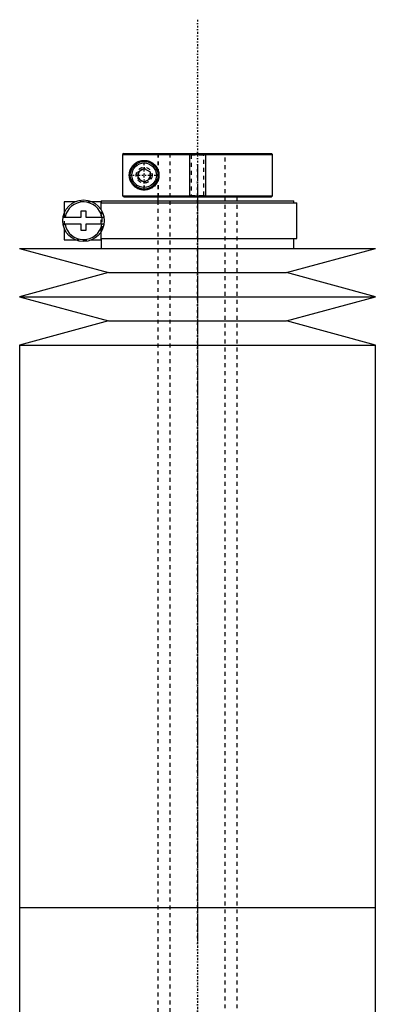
# Model space of a CAD drawing. Extents: x -502 to 139, y -144 to 599.
# Tile 6 of 7: x -495 to -405, y 351 to 599. Entities that reach past the tile are written whole.
import ezdxf

# ---------------------------------------------------------------- set-up
doc = ezdxf.new("R2010")
doc.units = 0
doc.linetypes.add('CENTER', pattern=[1.5, 0.45, -0.5, 0.05, -0.5])
doc.linetypes.add('DASHED', pattern=[2, 1, -1])
for name, color, linetype in [('AM_0', 7, 'CONTINUOUS'), ('AM_10', 7, 'CONTINUOUS'), ('AM_3', 7, 'DASHED'), ('AM_7', 7, 'CENTER')]:
    doc.layers.add(name, color=color, linetype=linetype)

msp = doc.modelspace()

# ---------------------------------------------------------------- linework, layer by layer
at = {"layer": 'AM_0', "color": 7, "linetype": 'CONTINUOUS'}
for p, q in [((-468.68, 565.5), (-468.99, 565.2)), ((-468.99, 565.2), (-468.99, 554.8)), ((-468.99, 565.2), (-431, 565.2)), ((-468.68, 565.5), (-431.3, 565.5)), ((-431, 565.2), (-431.3, 565.5)), ((-431, 554.8), (-431, 565.2)), ((-465, 560.87), (-463.5, 561.73)), ((-465, 559.13), (-465, 560.87)), ((-463.5, 561.73), (-462, 560.87)), ((-462, 560.87), (-462, 559.13)), ((-463.5, 558.27), (-465, 559.13)), ((-462, 559.13), (-463.5, 558.27)), ((-483.75, 553.3), (-483.75, 550.38)), ((-480.98, 553.3), (-483.75, 553.3)), ((-474.4, 553.3), (-476.72, 553.3)), ((-474.4, 551.29), (-474.4, 553.3)), ((-474.4, 553), (-424.85, 553)), ((-474.35, 553.5), (-474.35, 553)), ((-474.35, 553.5), (-425.65, 553.5)), ((-468.68, 554.5), (-468.99, 554.8)), ((-468.99, 554.8), (-431, 554.8)), ((-468.68, 554.5), (-431.3, 554.5)), ((-460, 554.5), (-460, 553.5)), ((-440, 553.5), (-440, 554.5)), ((-431.3, 554.5), (-431, 554.8)), ((-425.65, 553), (-425.65, 553.5)), ((-424.85, 544), (-424.85, 553)), ((-479.45, 549.4), (-479.45, 551)), ((-479.45, 551), (-478.25, 551)), ((-478.25, 551), (-478.25, 549.4)), ((-484.02, 549.4), (-479.45, 549.4)), ((-479.45, 547.6), (-484.02, 547.6)), ((-479.45, 546), (-479.45, 547.6)), ((-478.25, 549.4), (-473.68, 549.4)), ((-478.25, 547.6), (-478.25, 546)), ((-473.68, 547.6), (-478.25, 547.6)), ((-483.75, 546.62), (-483.75, 543.7)), ((-478.25, 546), (-479.45, 546)), ((-474.4, 543.7), (-474.4, 545.71)), ((-483.75, 543.7), (-480.98, 543.7)), ((-476.72, 543.7), (-474.4, 543.7)), ((-474.4, 544), (-424.85, 544)), ((-474.35, 544), (-474.35, 541.5)), ((-425.65, 541.5), (-425.65, 544)), ((-495, 541.5), (-472.5, 535.4)), ((-495, 541.5), (-405, 541.5)), ((-427.5, 535.4), (-405, 541.5)), ((-472.5, 535.4), (-495, 529.3)), ((-472.5, 535.4), (-427.5, 535.4)), ((-405, 529.3), (-427.5, 535.4)), ((-495, 529.3), (-472.5, 523.2)), ((-495, 529.3), (-405, 529.3)), ((-427.5, 523.2), (-405, 529.3)), ((-472.5, 523.2), (-495, 517.1)), ((-472.5, 523.2), (-427.5, 523.2)), ((-405, 517.1), (-427.5, 523.2)), ((-495, 517.1), (-495, 375)), ((-495, 517.1), (-405, 517.1)), ((-405, 375), (-405, 517.1)), ((-495, 375), (-495, 232.9)), ((-495, 375), (-405, 375)), ((-405, 232.9), (-405, 375))]:
    msp.add_line(p, q, dxfattribs=at)
msp.add_polyline3d([(-459.75, 560, 0), (-459.75, 559.98, 0), (-459.75, 559.93, 0), (-459.75, 559.89, 0), (-459.75, 559.87, 0), (-459.75, 559.84, 0), (-459.76, 559.8, 0), (-459.76, 559.75, 0), (-459.76, 559.71, 0), (-459.77, 559.66, 0), (-459.77, 559.62, 0), (-459.77, 559.6, 0), (-459.77, 559.57, 0), (-459.78, 559.53, 0), (-459.79, 559.48, 0), (-459.79, 559.44, 0), (-459.8, 559.39, 0), (-459.81, 559.35, 0), (-459.81, 559.32, 0), (-459.82, 559.3, 0), (-459.82, 559.26, 0), (-459.83, 559.21, 0), (-459.84, 559.19, 0), (-459.84, 559.17, 0), (-459.85, 559.12, 0), (-459.87, 559.08, 0), (-459.87, 559.05, 0), (-459.88, 559.03, 0), (-459.89, 558.99, 0), (-459.9, 558.94, 0), (-459.92, 558.9, 0), (-459.93, 558.86, 0), (-459.94, 558.81, 0), (-459.95, 558.79, 0), (-459.96, 558.77, 0), (-459.97, 558.72, 0), (-459.99, 558.68, 0), (-460.01, 558.64, 0), (-460.02, 558.6, 0), (-460.04, 558.55, 0), (-460.05, 558.53, 0), (-460.06, 558.51, 0), (-460.08, 558.47, 0), (-460.09, 558.43, 0), (-460.11, 558.39, 0), (-460.13, 558.35, 0), (-460.15, 558.31, 0), (-460.16, 558.29, 0), (-460.17, 558.27, 0), (-460.2, 558.23, 0), (-460.22, 558.19, 0), (-460.24, 558.15, 0), (-460.26, 558.11, 0), (-460.28, 558.07, 0), (-460.3, 558.05, 0), (-460.31, 558.03, 0), (-460.33, 558, 0), (-460.35, 557.96, 0), (-460.38, 557.92, 0), (-460.4, 557.89, 0), (-460.43, 557.85, 0), (-460.44, 557.83, 0), (-460.45, 557.82, 0), (-460.48, 557.78, 0), (-460.5, 557.75, 0), (-460.51, 557.73, 0), (-460.53, 557.71, 0), (-460.55, 557.68, 0), (-460.58, 557.65, 0), (-460.59, 557.63, 0), (-460.61, 557.61, 0), (-460.63, 557.58, 0), (-460.66, 557.55, 0), (-460.75, 557.45, 0), (-460.92, 557.27, 0), (-461.1, 557.12, 0), (-461.29, 556.97, 0), (-461.49, 556.84, 0), (-461.59, 556.77, 0), (-461.69, 556.72, 0), (-461.89, 556.61, 0), (-462.1, 556.52, 0), (-462.2, 556.48, 0), (-462.31, 556.44, 0), (-462.52, 556.38, 0), (-462.73, 556.33, 0), (-462.83, 556.31, 0), (-462.93, 556.29, 0), (-463.13, 556.27, 0), (-463.33, 556.25, 0), (-463.52, 556.25, 0), (-463.71, 556.26, 0), (-463.9, 556.27, 0), (-463.99, 556.28, 0), (-464.08, 556.3, 0), (-464.27, 556.33, 0), (-464.45, 556.37, 0), (-464.63, 556.42, 0), (-464.8, 556.48, 0), (-464.98, 556.55, 0), (-465.06, 556.59, 0), (-465.15, 556.63, 0), (-465.31, 556.72, 0), (-465.47, 556.81, 0), (-465.62, 556.91, 0), (-465.77, 557.02, 0), (-465.91, 557.13, 0), (-465.98, 557.19, 0), (-466.05, 557.25, 0), (-466.18, 557.38, 0), (-466.3, 557.51, 0), (-466.42, 557.65, 0), (-466.53, 557.79, 0), (-466.64, 557.95, 0), (-466.7, 558.04, 0), (-466.75, 558.12, 0), (-466.85, 558.31, 0), (-466.94, 558.5, 0), (-466.99, 558.62, 0), (-467, 558.65, 0), (-467.01, 558.68, 0), (-467.02, 558.7, 0), (-467.02, 558.72, 0), (-467.04, 558.75, 0), (-467.05, 558.79, 0), (-467.06, 558.82, 0), (-467.07, 558.86, 0), (-467.08, 558.9, 0), (-467.09, 558.91, 0), (-467.09, 558.93, 0), (-467.11, 558.97, 0), (-467.12, 559.01, 0), (-467.13, 559.04, 0), (-467.14, 559.08, 0), (-467.14, 559.12, 0), (-467.15, 559.14, 0), (-467.15, 559.16, 0), (-467.16, 559.19, 0), (-467.17, 559.23, 0), (-467.17, 559.25, 0), (-467.18, 559.27, 0), (-467.19, 559.31, 0), (-467.19, 559.35, 0), (-467.2, 559.37, 0), (-467.2, 559.39, 0), (-467.21, 559.43, 0), (-467.21, 559.47, 0), (-467.22, 559.51, 0), (-467.22, 559.55, 0), (-467.23, 559.59, 0), (-467.23, 559.61, 0), (-467.23, 559.63, 0), (-467.24, 559.68, 0), (-467.24, 559.72, 0), (-467.24, 559.76, 0), (-467.24, 559.8, 0), (-467.25, 559.85, 0), (-467.25, 559.87, 0), (-467.25, 559.89, 0), (-467.25, 559.93, 0), (-467.25, 559.98, 0), (-467.25, 560, 0), (-467.25, 560.02, 0), (-467.25, 560.07, 0), (-467.25, 560.11, 0), (-467.25, 560.13, 0), (-467.25, 560.15, 0), (-467.24, 560.2, 0), (-467.24, 560.24, 0), (-467.24, 560.28, 0), (-467.24, 560.32, 0), (-467.23, 560.37, 0), (-467.23, 560.39, 0), (-467.23, 560.41, 0), (-467.22, 560.45, 0), (-467.22, 560.49, 0), (-467.21, 560.53, 0), (-467.21, 560.57, 0), (-467.2, 560.61, 0), (-467.2, 560.63, 0), (-467.19, 560.65, 0), (-467.19, 560.69, 0), (-467.18, 560.73, 0), (-467.17, 560.75, 0), (-467.17, 560.77, 0), (-467.16, 560.81, 0), (-467.15, 560.84, 0), (-467.15, 560.86, 0), (-467.14, 560.88, 0), (-467.14, 560.92, 0), (-467.13, 560.96, 0), (-467.12, 560.99, 0), (-467.11, 561.03, 0), (-467.09, 561.07, 0), (-467.09, 561.09, 0), (-467.08, 561.1, 0), (-467.07, 561.14, 0), (-467.06, 561.18, 0), (-467.05, 561.21, 0), (-467.04, 561.25, 0), (-467.02, 561.28, 0), (-467.02, 561.3, 0), (-467.01, 561.32, 0), (-467, 561.35, 0), (-466.99, 561.38, 0), (-466.94, 561.5, 0), (-466.85, 561.69, 0), (-466.75, 561.88, 0), (-466.7, 561.96, 0), (-466.64, 562.05, 0), (-466.53, 562.21, 0), (-466.42, 562.35, 0), (-466.3, 562.49, 0), (-466.18, 562.62, 0), (-466.05, 562.75, 0), (-465.98, 562.81, 0), (-465.91, 562.87, 0), (-465.77, 562.98, 0), (-465.62, 563.09, 0), (-465.47, 563.19, 0), (-465.31, 563.28, 0), (-465.15, 563.37, 0), (-465.06, 563.41, 0), (-464.98, 563.45, 0), (-464.8, 563.52, 0), (-464.63, 563.58, 0), (-464.45, 563.63, 0), (-464.27, 563.67, 0), (-464.08, 563.7, 0), (-463.99, 563.72, 0), (-463.9, 563.73, 0), (-463.71, 563.74, 0), (-463.52, 563.75, 0), (-463.33, 563.75, 0), (-463.13, 563.73, 0), (-462.93, 563.71, 0), (-462.83, 563.69, 0), (-462.73, 563.67, 0), (-462.52, 563.62, 0), (-462.31, 563.56, 0), (-462.2, 563.52, 0), (-462.1, 563.48, 0), (-461.89, 563.39, 0), (-461.69, 563.28, 0), (-461.59, 563.23, 0), (-461.49, 563.16, 0), (-461.29, 563.03, 0), (-461.1, 562.88, 0), (-460.92, 562.73, 0), (-460.75, 562.55, 0), (-460.66, 562.45, 0), (-460.63, 562.42, 0), (-460.61, 562.39, 0), (-460.59, 562.37, 0), (-460.58, 562.35, 0), (-460.55, 562.32, 0), (-460.53, 562.29, 0), (-460.51, 562.27, 0), (-460.5, 562.25, 0), (-460.48, 562.22, 0), (-460.45, 562.18, 0), (-460.44, 562.17, 0), (-460.43, 562.15, 0), (-460.4, 562.11, 0), (-460.38, 562.08, 0), (-460.35, 562.04, 0), (-460.33, 562, 0), (-460.31, 561.97, 0), (-460.3, 561.95, 0), (-460.28, 561.93, 0), (-460.26, 561.89, 0), (-460.24, 561.85, 0), (-460.22, 561.81, 0), (-460.2, 561.77, 0), (-460.17, 561.73, 0), (-460.16, 561.71, 0), (-460.15, 561.69, 0), (-460.13, 561.65, 0), (-460.11, 561.61, 0), (-460.09, 561.57, 0), (-460.08, 561.53, 0), (-460.06, 561.49, 0), (-460.05, 561.47, 0), (-460.04, 561.45, 0), (-460.02, 561.4, 0), (-460.01, 561.36, 0), (-459.99, 561.32, 0), (-459.97, 561.28, 0), (-459.96, 561.23, 0), (-459.95, 561.21, 0), (-459.94, 561.19, 0), (-459.93, 561.14, 0), (-459.92, 561.1, 0), (-459.9, 561.06, 0), (-459.89, 561.01, 0), (-459.88, 560.97, 0), (-459.87, 560.95, 0), (-459.87, 560.92, 0), (-459.85, 560.88, 0), (-459.84, 560.83, 0), (-459.84, 560.81, 0), (-459.83, 560.79, 0), (-459.82, 560.74, 0), (-459.82, 560.7, 0), (-459.81, 560.68, 0), (-459.81, 560.65, 0), (-459.8, 560.61, 0), (-459.79, 560.56, 0), (-459.79, 560.52, 0), (-459.78, 560.47, 0), (-459.77, 560.43, 0), (-459.77, 560.4, 0), (-459.77, 560.38, 0), (-459.77, 560.34, 0), (-459.76, 560.29, 0), (-459.76, 560.25, 0), (-459.76, 560.2, 0), (-459.75, 560.16, 0), (-459.75, 560.13, 0), (-459.75, 560.11, 0), (-459.75, 560.07, 0), (-459.75, 560.02, 0), (-459.75, 560, 0)], dxfattribs=at)
for centre, radius in [((-463.5, 560), 3.5), ((-463.5, 560), 3.1), ((-478.85, 548.5), 5.25)]:
    msp.add_circle(centre, radius, dxfattribs=at)
for start, end in [(10.9221, 169.0779), (190.9221, 349.0779)]:
    msp.add_arc((-478.85, 548.5), 4.75, start, end, dxfattribs=at)
at = {"layer": 'AM_10', "color": 7, "linetype": 'CONTINUOUS'}
for p, q in [((-452, 565.5), (-452, 554.5)), ((-448, 565.5), (-448, 554.5))]:
    msp.add_line(p, q, dxfattribs=at)
msp.add_arc((-463.5, 560), 1.57, 75, 15, dxfattribs=at)
at = {"layer": 'AM_3', "color": 6, "linetype": 'DASHED'}
for p, q in [((-460, 565.5), (-460, 554.5)), ((-459.97, 565.5), (-459.97, 554.5)), ((-457, 565.5), (-457, -110.5)), ((-452, 565.5), (-451.62, 565.12)), ((-451.62, 565.12), (-451.62, 554.88)), ((-451.62, 565.12), (-448.38, 565.12)), ((-448.38, 565.12), (-448, 565.5)), ((-448.38, 554.88), (-448.38, 565.12)), ((-443, -110.5), (-443, 565.5)), ((-451.62, 554.88), (-452, 554.5)), ((-451.62, 554.88), (-448.38, 554.88)), ((-448, 554.5), (-448.38, 554.88)), ((-476.72, 553.3), (-480.98, 553.3)), ((-460, 553.5), (-460, -80.5)), ((-440, -70.5), (-440, 553.5)), ((-483.75, 550.38), (-483.75, 546.62)), ((-474.4, 545.71), (-474.4, 551.29)), ((-474.16, 546.15), (-474.16, 550.85)), ((-480.98, 543.7), (-476.72, 543.7))]:
    msp.add_line(p, q, dxfattribs=at)
msp.add_circle((-463.5, 560), 2, dxfattribs=at)
at = {"layer": 'AM_7', "color": 4, "linetype": 'CENTER'}
for p, q in [((-450, 599.3), (-450, -144.3)), ((-463.5, 556.33), (-463.5, 563.67)), ((-450, 562.42), (-450, 366.07)), ((-467.18, 560), (-459.82, 560)), ((-450, 383.93), (-450, 187.57))]:
    msp.add_line(p, q, dxfattribs=at)

doc.saveas('drawing.dxf')
